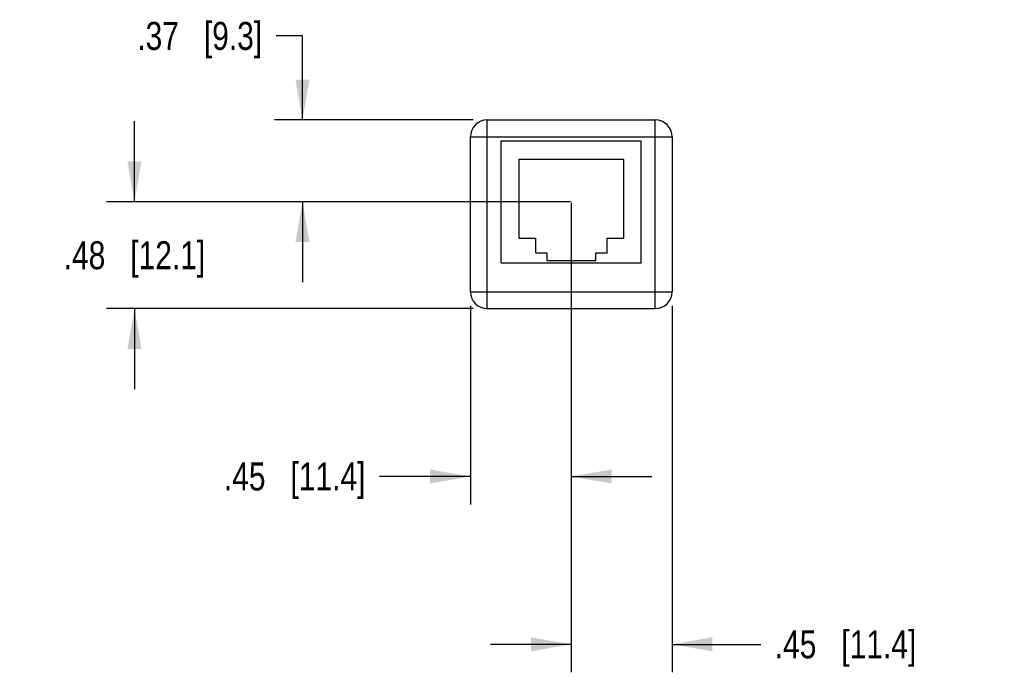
# Model space of a CAD drawing. Header units: inches. Extents: x 0 to 22, y 0 to 17.
# Tile 3 of 14: x 8.9 to 13.3, y 5.1 to 8. Entities that reach past the tile are written whole.
import ezdxf

# ---------------------------------------------------------------- set-up
doc = ezdxf.new("R2010")
doc.units = ezdxf.units.IN
doc.header["$LTSCALE"] = 1.21
doc.header["$MEASUREMENT"] = 0
doc.layers.get('0').update_dxf_attribs({"linetype": 'CONTINUOUS'})
doc.layers.add('DIMENSIONS', color=7, linetype='CONTINUOUS')
doc.styles.get("Standard").update_dxf_attribs({"font": 'txt', "width": 0.8})
doc.dimstyles.new('DIMSTYLE_1', dxfattribs={"dimtxt": 0.125, "dimasz": 0.18, "dimexe": 0.125, "dimexo": 0.0625, "dimgap": 0.0625, "dimtad": 0, "dimtih": 1, "dimtoh": 1, "dimzin": 4, "dimdsep": 46, "dimtxsty": 'STANDARD', "dimblk": '_FILLED', "dimblk1": '_FILLED', "dimblk2": '_FILLED', "dimcen": 0.09, "dimadec": 0, "dimazin": 0, "dimtp": 0.001, "dimtm": 0.001, "dimtfac": 1, "dimtofl": 0, "dimtmove": 0, "dimatfit": 3, "dimldrblk": '_FILLED', "dimfxl": 1, "dimtolj": 1, "dimtzin": 4, "dimarcsym": 0})

# ---------------------------------------------------------------- blocks, each defined once
blk = doc.blocks.new('_FILLED')
at = {"color": 0, "linetype": 'BYBLOCK'}
blk.add_solid([(0, 0), (-1, 0.174), (-1, -0.174)], dxfattribs=at)
blk = doc.blocks.new('*D10')
at = {"layer": 'DIMENSIONS', "color": 2, "linetype": 'CONTINUOUS'}
for p, q in [((9.3796, 7.1643), (9.3796, 7.5243)), ((11.3265, 7.1643), (9.2546, 7.1643)), ((10.8921, 6.6868), (9.2546, 6.6868)), ((9.3796, 6.6868), (9.3796, 6.3268))]:
    blk.add_line(p, q, dxfattribs=at)
at = {"layer": 'DIMENSIONS', "color": 2, "linetype": 'CONTINUOUS', "xscale": 0.18, "yscale": 0.18, "zscale": 0.18}
for p, rotation in [((9.3796, 7.1643), 270), ((9.3796, 6.6868), 90)]:
    blk.add_blockref('_FILLED', p, dxfattribs=dict(at, rotation=rotation))
at = {"layer": 'DIMENSIONS', "color": 2, "linetype": 'CONTINUOUS', "insert": (9.3796, 6.988), "char_height": 0.125, "width": 1.025, "attachment_point": 2, "line_spacing_factor": 0.9}
blk.add_mtext('.48{\\Ftxt.shx;\\W1.000000;\\H0.125000; }[12.1]', dxfattribs=at)
blk = doc.blocks.new('*D11')
at = {"layer": 'DIMENSIONS', "color": 2, "linetype": 'CONTINUOUS'}
for p, q in [((10.1296, 7.9053), (10.0121, 7.9053)), ((10.1296, 7.5298), (10.1296, 7.9053)), ((10.8921, 7.5298), (10.0046, 7.5298)), ((10.9546, 7.1643), (10.0046, 7.1643)), ((10.1296, 7.1643), (10.1296, 6.8043))]:
    blk.add_line(p, q, dxfattribs=at)
at = {"layer": 'DIMENSIONS', "color": 2, "linetype": 'CONTINUOUS', "xscale": 0.18, "yscale": 0.18, "zscale": 0.18}
for p, rotation in [((10.1296, 7.5298), 270), ((10.1296, 7.1643), 90)]:
    blk.add_blockref('_FILLED', p, dxfattribs=dict(at, rotation=rotation))
at = {"layer": 'DIMENSIONS', "color": 2, "linetype": 'CONTINUOUS', "insert": (9.9496, 7.9678), "char_height": 0.125, "width": 0.925, "attachment_point": 3, "line_spacing_factor": 0.9}
blk.add_mtext('.37{\\Ftxt.shx;\\W1.000000;\\H0.125000; }[9.3]', dxfattribs=at)
blk = doc.blocks.new('*D12')
at = {"layer": 'DIMENSIONS', "color": 2, "linetype": 'CONTINUOUS'}
for p, q in [((11.3296, 7.1593), (11.3296, 5.8118)), ((10.8796, 6.6993), (10.8796, 5.8118)), ((10.8796, 5.9368), (10.4732, 5.9368)), ((11.3296, 5.9368), (11.6896, 5.9368))]:
    blk.add_line(p, q, dxfattribs=at)
at = {"layer": 'DIMENSIONS', "color": 2, "linetype": 'CONTINUOUS', "xscale": 0.18, "yscale": 0.18, "zscale": 0.18}
blk.add_blockref('_FILLED', (10.8796, 5.9368), dxfattribs=at)
at = {"layer": 'DIMENSIONS', "color": 2, "linetype": 'CONTINUOUS', "xscale": 0.18, "yscale": 0.18, "zscale": 0.18, "rotation": 180}
blk.add_blockref('_FILLED', (11.3296, 5.9368), dxfattribs=at)
at = {"layer": 'DIMENSIONS', "color": 2, "linetype": 'CONTINUOUS', "insert": (10.4107, 5.9993), "char_height": 0.125, "width": 1.025, "attachment_point": 3, "line_spacing_factor": 0.9}
blk.add_mtext('.45{\\Ftxt.shx;\\W1.000000;\\H0.125000; }[11.4]', dxfattribs=at)
blk = doc.blocks.new('*D13')
at = {"layer": 'DIMENSIONS', "color": 2, "linetype": 'CONTINUOUS'}
for p, q in [((11.3296, 6.8293), (11.3296, 5.0618)), ((11.7796, 6.6993), (11.7796, 5.0618)), ((11.3296, 5.1868), (10.9696, 5.1868)), ((11.7796, 5.1868), (12.1757, 5.1868))]:
    blk.add_line(p, q, dxfattribs=at)
at = {"layer": 'DIMENSIONS', "color": 2, "linetype": 'CONTINUOUS', "xscale": 0.18, "yscale": 0.18, "zscale": 0.18}
blk.add_blockref('_FILLED', (11.3296, 5.1868), dxfattribs=at)
at = {"layer": 'DIMENSIONS', "color": 2, "linetype": 'CONTINUOUS', "xscale": 0.18, "yscale": 0.18, "zscale": 0.18, "rotation": 180}
blk.add_blockref('_FILLED', (11.7796, 5.1868), dxfattribs=at)
at = {"layer": 'DIMENSIONS', "color": 2, "linetype": 'CONTINUOUS', "insert": (12.2382, 5.2493), "char_height": 0.125, "width": 1.025, "attachment_point": 1, "line_spacing_factor": 0.9}
blk.add_mtext('.45{\\Ftxt.shx;\\W1.000000;\\H0.125000; }[11.4]', dxfattribs=at)

msp = doc.modelspace()

# ---------------------------------------------------------------- linework, layer by layer
at = {"color": 7, "linetype": 'CONTINUOUS'}
for p, q in [((10.9546, 6.6868), (10.9546, 7.5298)), ((10.9546, 7.5298), (11.7046, 7.5298)), ((11.7046, 6.6868), (11.7046, 7.5298)), ((10.8796, 6.7618), (10.8796, 7.4548)), ((10.8796, 7.4548), (11.7796, 7.4548)), ((11.0171, 6.8918), (11.0171, 7.4368)), ((11.0171, 7.4368), (11.6421, 7.4368)), ((11.6421, 6.8918), (11.6421, 7.4368)), ((11.7796, 7.4548), (11.7796, 6.7618)), ((11.0951, 7.3538), (11.0951, 7.0018)), ((11.5651, 7.3538), (11.0951, 7.3538)), ((11.5651, 7.0018), (11.5651, 7.3538)), ((11.0951, 7.0018), (11.1701, 7.0018)), ((11.1701, 7.0018), (11.1701, 6.9368)), ((11.4901, 7.0018), (11.5651, 7.0018)), ((11.4901, 6.9368), (11.4901, 7.0018)), ((11.1701, 6.9368), (11.2201, 6.9368)), ((11.2201, 6.9368), (11.2201, 6.9018)), ((11.4401, 6.9368), (11.4901, 6.9368)), ((11.4401, 6.9018), (11.4401, 6.9368)), ((11.0171, 6.8918), (11.6421, 6.8918)), ((11.2201, 6.9018), (11.4401, 6.9018)), ((10.8796, 6.7618), (11.7796, 6.7618)), ((10.9546, 6.6868), (11.7046, 6.6868))]:
    msp.add_line(p, q, dxfattribs=at)
for centre, start, end in [((10.9546, 7.4548), 90, 180), ((11.7046, 7.4548), 0, 90), ((10.9546, 6.7618), 180, 270), ((11.7046, 6.7618), 270, 360)]:
    msp.add_arc(centre, 0.075, start, end, dxfattribs=at)

# ---------------------------------------------------------------- dimensions: what is measured, and where the dimension line sits
at = {"layer": 'DIMENSIONS', "color": 2, "linetype": 'CONTINUOUS'}
for base, p1, p2, angle, picture, middle in [((10.1296, 7.1643), (10.9546, 7.5298), (11.0171, 7.1643), 270, '*D11', (9.4871, 7.9053)), ((9.3796, 7.1643), (10.9546, 6.6868), (11.389, 7.1643), 90, '*D10', (9.3796, 6.9255)), ((11.3296, 5.1868), (11.7796, 6.7618), (11.3296, 6.8918), 180, '*D13', (12.7507, 5.1868))]:
    dim = msp.add_linear_dim(base=base, p1=p1, p2=p2, angle=angle, dimstyle='DIMSTYLE_1', dxfattribs=at)
    dim.commit()
    dim.dimension.update_dxf_attribs({"geometry": picture, "text_midpoint": middle, "dimtype": 160})
dim = msp.add_linear_dim(base=(11.3296, 5.9368), p1=(10.8796, 6.7618), p2=(11.3296, 7.2218), dimstyle='DIMSTYLE_1', dxfattribs=at)
dim.commit()
dim.dimension.update_dxf_attribs({"geometry": '*D12', "text_midpoint": (9.8982, 5.9368), "dimtype": 160})

doc.saveas('drawing.dxf')
